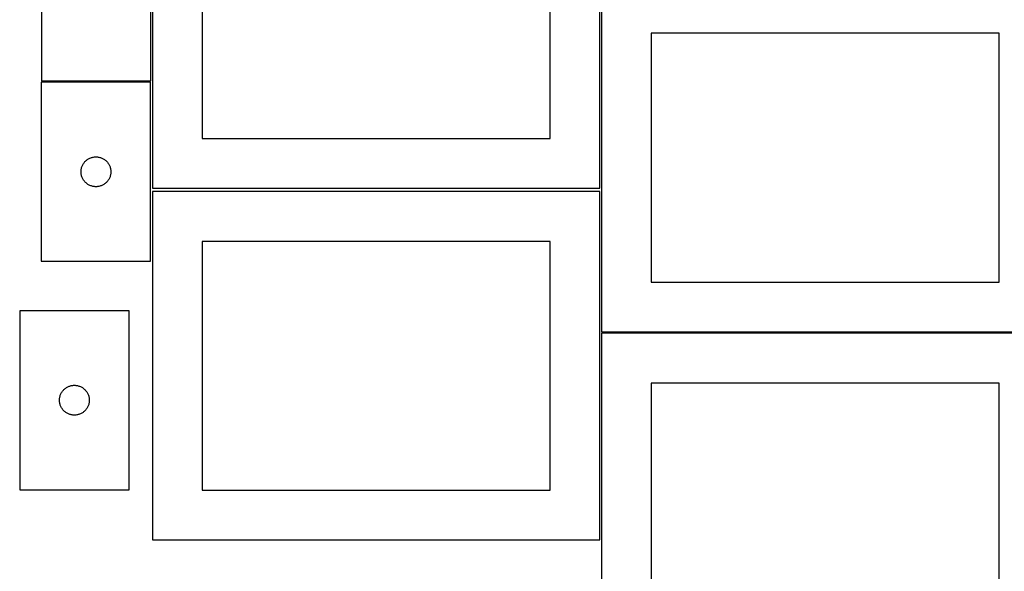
# Model space of a CAD drawing. Header units: millimetres. Extents: x 7 to 1493, y 7 to 2993.
# Tile 7 of 15: x 7 to 997, y 929 to 1483. Entities that reach past the tile are written whole.
import ezdxf

# ---------------------------------------------------------------- set-up
doc = ezdxf.new("R2010")
doc.units = ezdxf.units.MM
doc.layers.add('CUT', color=7, linetype='CONTINUOUS', true_color=0x000000)

msp = doc.modelspace()

# ---------------------------------------------------------------- linework, layer by layer
at = {"layer": 'CUT'}
for p, q in [((140.285021, 1663.875379), (140.285021, 1313.875379)), ((590.285021, 1313.875379), (590.285021, 1663.875379)), ((190.285021, 1613.875379), (190.285021, 1363.875379)), ((540.285021, 1363.875379), (540.285021, 1613.875379)), ((28.685874, 1601.87759), (28.685874, 1421.87759)), ((138.685874, 1421.87759), (138.685874, 1601.87759)), ((591.954698, 1519.511243), (591.954698, 1169.511243)), ((991.954698, 1469.511243), (641.954698, 1469.511243)), ((641.954698, 1469.511243), (641.954698, 1219.511243)), ((991.954698, 1219.511243), (991.954698, 1469.511243)), ((28.386192, 1420.339748), (28.386192, 1240.339748)), ((138.386192, 1420.339748), (28.386192, 1420.339748)), ((28.685874, 1421.87759), (138.685874, 1421.87759)), ((138.386192, 1240.339748), (138.386192, 1420.339748)), ((190.285021, 1363.875379), (540.285021, 1363.875379)), ((69.800658, 1336.698464), (70.14601, 1337.389399)), ((70.14601, 1337.389399), (70.526472, 1338.06164)), ((70.526472, 1338.06164), (70.941036, 1338.713404)), ((70.941036, 1338.713404), (71.388603, 1339.342962)), ((71.388603, 1339.342962), (71.867985, 1339.948645)), ((71.867985, 1339.948645), (72.377911, 1340.528848)), ((72.377911, 1340.528848), (72.917029, 1341.082031)), ((72.917029, 1341.082031), (73.48391, 1341.606727)), ((73.48391, 1341.606727), (74.077049, 1342.101545)), ((74.077049, 1342.101545), (74.694875, 1342.565173)), ((74.694875, 1342.565173), (75.335749, 1342.996381)), ((75.335749, 1342.996381), (75.997971, 1343.394026)), ((75.997971, 1343.394026), (76.679785, 1343.757054)), ((76.679785, 1343.757054), (77.379383, 1344.084501)), ((77.379383, 1344.084501), (78.09491, 1344.3755)), ((78.09491, 1344.3755), (78.824469, 1344.629279)), ((78.824469, 1344.629279), (79.566125, 1344.845164)), ((79.566125, 1344.845164), (80.317911, 1345.022583)), ((80.317911, 1345.022583), (81.077833, 1345.161066)), ((81.077833, 1345.161066), (81.843877, 1345.260246)), ((81.843877, 1345.260246), (82.61401, 1345.319859)), ((82.61401, 1345.319859), (83.386192, 1345.339748)), ((83.386192, 1345.339748), (84.158373, 1345.319859)), ((84.158373, 1345.319859), (84.928507, 1345.260246)), ((84.928507, 1345.260246), (85.69455, 1345.161066)), ((85.69455, 1345.161066), (86.454473, 1345.022583)), ((86.454473, 1345.022583), (87.206258, 1344.845164)), ((87.206258, 1344.845164), (87.947914, 1344.629279)), ((87.947914, 1344.629279), (88.677473, 1344.3755)), ((88.677473, 1344.3755), (89.393, 1344.084501)), ((89.393, 1344.084501), (90.092599, 1343.757054)), ((90.092599, 1343.757054), (90.774413, 1343.394026)), ((90.774413, 1343.394026), (91.436635, 1342.996381)), ((91.436635, 1342.996381), (92.077508, 1342.565173)), ((92.077508, 1342.565173), (92.695334, 1342.101545)), ((92.695334, 1342.101545), (93.288473, 1341.606727)), ((93.288473, 1341.606727), (93.855354, 1341.082031)), ((93.855354, 1341.082031), (94.394472, 1340.528848)), ((94.394472, 1340.528848), (94.904398, 1339.948645)), ((94.904398, 1339.948645), (95.38378, 1339.342962)), ((95.38378, 1339.342962), (95.831347, 1338.713404)), ((95.831347, 1338.713404), (96.245911, 1338.06164)), ((96.245911, 1338.06164), (96.626374, 1337.389399)), ((96.626374, 1337.389399), (96.971726, 1336.698464)), ((68.391165, 1330.725967), (68.430929, 1331.49738)), ((68.391165, 1329.953529), (68.391165, 1330.725967)), ((68.430929, 1329.182116), (68.391165, 1329.953529)), ((68.430929, 1331.49738), (68.510352, 1332.265723)), ((68.510352, 1328.413772), (68.430929, 1329.182116)), ((68.510352, 1332.265723), (68.629222, 1333.028959)), ((68.629222, 1327.650536), (68.510352, 1328.413772)), ((68.629222, 1333.028959), (68.787226, 1333.785064)), ((68.787226, 1326.894432), (68.629222, 1327.650536)), ((68.787226, 1333.785064), (68.983944, 1334.532032)), ((68.983944, 1334.532032), (69.218853, 1335.267884)), ((69.218853, 1335.267884), (69.491332, 1335.990666)), ((69.491332, 1335.990666), (69.800658, 1336.698464)), ((96.971726, 1336.698464), (97.281051, 1335.990666)), ((97.281051, 1335.990666), (97.55353, 1335.267884)), ((97.55353, 1335.267884), (97.78844, 1334.532032)), ((97.78844, 1334.532032), (97.985157, 1333.785064)), ((97.985157, 1333.785064), (98.143161, 1333.028959)), ((98.143161, 1327.650536), (97.985157, 1326.894432)), ((98.143161, 1333.028959), (98.262032, 1332.265723)), ((98.262032, 1328.413772), (98.143161, 1327.650536)), ((98.262032, 1332.265723), (98.341455, 1331.49738)), ((98.341455, 1329.182116), (98.262032, 1328.413772)), ((98.341455, 1331.49738), (98.381219, 1330.725967)), ((98.381219, 1329.953529), (98.341455, 1329.182116)), ((98.381219, 1330.725967), (98.381219, 1329.953529)), ((68.983944, 1326.147463), (68.787226, 1326.894432)), ((69.218853, 1325.411612), (68.983944, 1326.147463)), ((69.491332, 1324.688829), (69.218853, 1325.411612)), ((69.800658, 1323.981032), (69.491332, 1324.688829)), ((70.14601, 1323.290097), (69.800658, 1323.981032)), ((70.526472, 1322.617856), (70.14601, 1323.290097)), ((70.941036, 1321.966092), (70.526472, 1322.617856)), ((71.388603, 1321.336534), (70.941036, 1321.966092)), ((71.867985, 1320.73085), (71.388603, 1321.336534)), ((72.377911, 1320.150648), (71.867985, 1320.73085)), ((72.917029, 1319.597465), (72.377911, 1320.150648)), ((73.48391, 1319.072769), (72.917029, 1319.597465)), ((74.077049, 1318.577951), (73.48391, 1319.072769)), ((74.694875, 1318.114323), (74.077049, 1318.577951)), ((75.335749, 1317.683114), (74.694875, 1318.114323)), ((75.997971, 1317.285469), (75.335749, 1317.683114)), ((76.679785, 1316.922442), (75.997971, 1317.285469)), ((90.774413, 1317.285469), (90.092599, 1316.922442)), ((91.436635, 1317.683114), (90.774413, 1317.285469)), ((92.077508, 1318.114323), (91.436635, 1317.683114)), ((92.695334, 1318.577951), (92.077508, 1318.114323)), ((93.288473, 1319.072769), (92.695334, 1318.577951)), ((93.855354, 1319.597465), (93.288473, 1319.072769)), ((94.394472, 1320.150648), (93.855354, 1319.597465)), ((94.904398, 1320.73085), (94.394472, 1320.150648)), ((95.38378, 1321.336534), (94.904398, 1320.73085)), ((95.831347, 1321.966092), (95.38378, 1321.336534)), ((96.245911, 1322.617856), (95.831347, 1321.966092)), ((96.626374, 1323.290097), (96.245911, 1322.617856)), ((96.971726, 1323.981032), (96.626374, 1323.290097)), ((97.281051, 1324.688829), (96.971726, 1323.981032)), ((97.55353, 1325.411612), (97.281051, 1324.688829)), ((97.78844, 1326.147463), (97.55353, 1325.411612)), ((97.985157, 1326.894432), (97.78844, 1326.147463)), ((77.379383, 1316.594994), (76.679785, 1316.922442)), ((78.09491, 1316.303996), (77.379383, 1316.594994)), ((78.824469, 1316.050217), (78.09491, 1316.303996)), ((79.566125, 1315.834332), (78.824469, 1316.050217)), ((80.317911, 1315.656913), (79.566125, 1315.834332)), ((81.077833, 1315.518429), (80.317911, 1315.656913)), ((81.843877, 1315.41925), (81.077833, 1315.518429)), ((82.61401, 1315.359636), (81.843877, 1315.41925)), ((83.386192, 1315.339748), (82.61401, 1315.359636)), ((84.158373, 1315.359636), (83.386192, 1315.339748)), ((84.928507, 1315.41925), (84.158373, 1315.359636)), ((85.69455, 1315.518429), (84.928507, 1315.41925)), ((86.454473, 1315.656913), (85.69455, 1315.518429)), ((87.206258, 1315.834332), (86.454473, 1315.656913)), ((87.947914, 1316.050217), (87.206258, 1315.834332)), ((88.677473, 1316.303996), (87.947914, 1316.050217)), ((89.393, 1316.594994), (88.677473, 1316.303996)), ((90.092599, 1316.922442), (89.393, 1316.594994)), ((590.160835, 1310.363948), (140.160835, 1310.363948)), ((140.160835, 1310.363948), (140.160835, 960.363948)), ((140.285021, 1313.875379), (590.285021, 1313.875379)), ((590.160835, 960.363948), (590.160835, 1310.363948)), ((540.160835, 1260.363948), (190.160835, 1260.363948)), ((190.160835, 1260.363948), (190.160835, 1010.363948)), ((540.160835, 1010.363948), (540.160835, 1260.363948)), ((28.386192, 1240.339748), (138.386192, 1240.339748)), ((641.954698, 1219.511243), (991.954698, 1219.511243)), ((6.694297, 1190.686427), (6.694297, 1010.686427)), ((116.694297, 1190.686427), (6.694297, 1190.686427)), ((116.694297, 1010.686427), (116.694297, 1190.686427)), ((591.954698, 1169.511243), (1041.954698, 1169.511243)), ((1041.725206, 1167.990736), (591.725206, 1167.990736)), ((591.725206, 1167.990736), (591.725206, 817.990736)), ((49.249142, 1109.060083), (49.696708, 1109.689642)), ((49.696708, 1109.689642), (50.17609, 1110.295325)), ((50.17609, 1110.295325), (50.686017, 1110.875528)), ((50.686017, 1110.875528), (51.225135, 1111.42871)), ((51.225135, 1111.42871), (51.792015, 1111.953406)), ((51.792015, 1111.953406), (52.385155, 1112.448225)), ((52.385155, 1112.448225), (53.002981, 1112.911853)), ((53.002981, 1112.911853), (53.643854, 1113.343061)), ((53.643854, 1113.343061), (54.306076, 1113.740706)), ((54.306076, 1113.740706), (54.98789, 1114.103734)), ((54.98789, 1114.103734), (55.687489, 1114.431181)), ((55.687489, 1114.431181), (56.403016, 1114.72218)), ((56.403016, 1114.72218), (57.132575, 1114.975958)), ((57.132575, 1114.975958), (57.87423, 1115.191843)), ((57.87423, 1115.191843), (58.626016, 1115.369263)), ((58.626016, 1115.369263), (59.385938, 1115.507746)), ((59.385938, 1115.507746), (60.151982, 1115.606926)), ((60.151982, 1115.606926), (60.922116, 1115.666539)), ((60.922116, 1115.666539), (61.694297, 1115.686427)), ((61.694297, 1115.686427), (62.466478, 1115.666539)), ((62.466478, 1115.666539), (63.236612, 1115.606926)), ((63.236612, 1115.606926), (64.002656, 1115.507746)), ((64.002656, 1115.507746), (64.762578, 1115.369263)), ((64.762578, 1115.369263), (65.514364, 1115.191843)), ((65.514364, 1115.191843), (66.25602, 1114.975958)), ((66.25602, 1114.975958), (66.985578, 1114.72218)), ((66.985578, 1114.72218), (67.701106, 1114.431181)), ((67.701106, 1114.431181), (68.400704, 1114.103734)), ((68.400704, 1114.103734), (69.082518, 1113.740706)), ((69.082518, 1113.740706), (69.74474, 1113.343061)), ((69.74474, 1113.343061), (70.385614, 1112.911853)), ((70.385614, 1112.911853), (71.003439, 1112.448225)), ((71.003439, 1112.448225), (71.596579, 1111.953406)), ((71.596579, 1111.953406), (72.163459, 1111.42871)), ((72.163459, 1111.42871), (72.702578, 1110.875528)), ((72.702578, 1110.875528), (73.212504, 1110.295325)), ((73.212504, 1110.295325), (73.691886, 1109.689642)), ((73.691886, 1109.689642), (74.139452, 1109.060083)), ((991.725206, 1117.990736), (641.725206, 1117.990736)), ((641.725206, 1117.990736), (641.725206, 867.990736)), ((991.725206, 867.990736), (991.725206, 1117.990736)), ((46.69927, 1101.072646), (46.739034, 1101.844059)), ((46.69927, 1100.300209), (46.69927, 1101.072646)), ((46.739034, 1099.528796), (46.69927, 1100.300209)), ((46.739034, 1101.844059), (46.818457, 1102.612403)), ((46.818457, 1098.760452), (46.739034, 1099.528796)), ((46.818457, 1102.612403), (46.937328, 1103.375639)), ((46.937328, 1103.375639), (47.095332, 1104.131744)), ((47.095332, 1104.131744), (47.292049, 1104.878712)), ((47.292049, 1104.878712), (47.526959, 1105.614563)), ((47.526959, 1105.614563), (47.799438, 1106.337346)), ((47.799438, 1106.337346), (48.108763, 1107.045143)), ((48.108763, 1107.045143), (48.454115, 1107.736079)), ((48.454115, 1107.736079), (48.834578, 1108.40832)), ((48.834578, 1108.40832), (49.249142, 1109.060083)), ((74.139452, 1109.060083), (74.554017, 1108.40832)), ((74.554017, 1108.40832), (74.934479, 1107.736079)), ((74.934479, 1107.736079), (75.279831, 1107.045143)), ((75.279831, 1107.045143), (75.589157, 1106.337346)), ((75.589157, 1106.337346), (75.861636, 1105.614563)), ((75.861636, 1105.614563), (76.096545, 1104.878712)), ((76.096545, 1104.878712), (76.293263, 1104.131744)), ((76.293263, 1104.131744), (76.451266, 1103.375639)), ((76.451266, 1103.375639), (76.570137, 1102.612403)), ((76.570137, 1102.612403), (76.64956, 1101.844059)), ((76.64956, 1099.528796), (76.570137, 1098.760452)), ((76.64956, 1101.844059), (76.689324, 1101.072646)), ((76.689324, 1100.300209), (76.64956, 1099.528796)), ((76.689324, 1101.072646), (76.689324, 1100.300209)), ((46.937328, 1097.997216), (46.818457, 1098.760452)), ((47.095332, 1097.241111), (46.937328, 1097.997216)), ((47.292049, 1096.494143), (47.095332, 1097.241111)), ((47.526959, 1095.758292), (47.292049, 1096.494143)), ((47.799438, 1095.035509), (47.526959, 1095.758292)), ((48.108763, 1094.327712), (47.799438, 1095.035509)), ((48.454115, 1093.636776), (48.108763, 1094.327712)), ((48.834578, 1092.964535), (48.454115, 1093.636776)), ((49.249142, 1092.312772), (48.834578, 1092.964535)), ((49.696708, 1091.683213), (49.249142, 1092.312772)), ((50.17609, 1091.07753), (49.696708, 1091.683213)), ((50.686017, 1090.497327), (50.17609, 1091.07753)), ((51.225135, 1089.944145), (50.686017, 1090.497327)), ((51.792015, 1089.419449), (51.225135, 1089.944145)), ((52.385155, 1088.92463), (51.792015, 1089.419449)), ((71.596579, 1089.419449), (71.003439, 1088.92463)), ((72.163459, 1089.944145), (71.596579, 1089.419449)), ((72.702578, 1090.497327), (72.163459, 1089.944145)), ((73.212504, 1091.07753), (72.702578, 1090.497327)), ((73.691886, 1091.683213), (73.212504, 1091.07753)), ((74.139452, 1092.312772), (73.691886, 1091.683213)), ((74.554017, 1092.964535), (74.139452, 1092.312772)), ((74.934479, 1093.636776), (74.554017, 1092.964535)), ((75.279831, 1094.327712), (74.934479, 1093.636776)), ((75.589157, 1095.035509), (75.279831, 1094.327712)), ((75.861636, 1095.758292), (75.589157, 1095.035509)), ((76.096545, 1096.494143), (75.861636, 1095.758292)), ((76.293263, 1097.241111), (76.096545, 1096.494143)), ((76.451266, 1097.997216), (76.293263, 1097.241111)), ((76.570137, 1098.760452), (76.451266, 1097.997216)), ((53.002981, 1088.461002), (52.385155, 1088.92463)), ((53.643854, 1088.029794), (53.002981, 1088.461002)), ((54.306076, 1087.632149), (53.643854, 1088.029794)), ((54.98789, 1087.269121), (54.306076, 1087.632149)), ((55.687489, 1086.941674), (54.98789, 1087.269121)), ((56.403016, 1086.650675), (55.687489, 1086.941674)), ((57.132575, 1086.396897), (56.403016, 1086.650675)), ((57.87423, 1086.181012), (57.132575, 1086.396897)), ((58.626016, 1086.003592), (57.87423, 1086.181012)), ((59.385938, 1085.865109), (58.626016, 1086.003592)), ((60.151982, 1085.765929), (59.385938, 1085.865109)), ((60.922116, 1085.706316), (60.151982, 1085.765929)), ((61.694297, 1085.686427), (60.922116, 1085.706316)), ((62.466478, 1085.706316), (61.694297, 1085.686427)), ((63.236612, 1085.765929), (62.466478, 1085.706316)), ((64.002656, 1085.865109), (63.236612, 1085.765929)), ((64.762578, 1086.003592), (64.002656, 1085.865109)), ((65.514364, 1086.181012), (64.762578, 1086.003592)), ((66.25602, 1086.396897), (65.514364, 1086.181012)), ((66.985578, 1086.650675), (66.25602, 1086.396897)), ((67.701106, 1086.941674), (66.985578, 1086.650675)), ((68.400704, 1087.269121), (67.701106, 1086.941674)), ((69.082518, 1087.632149), (68.400704, 1087.269121)), ((69.74474, 1088.029794), (69.082518, 1087.632149)), ((70.385614, 1088.461002), (69.74474, 1088.029794)), ((71.003439, 1088.92463), (70.385614, 1088.461002)), ((6.694297, 1010.686427), (116.694297, 1010.686427)), ((190.160835, 1010.363948), (540.160835, 1010.363948)), ((140.160835, 960.363948), (590.160835, 960.363948))]:
    msp.add_line(p, q, dxfattribs=at)

doc.saveas('drawing.dxf')
